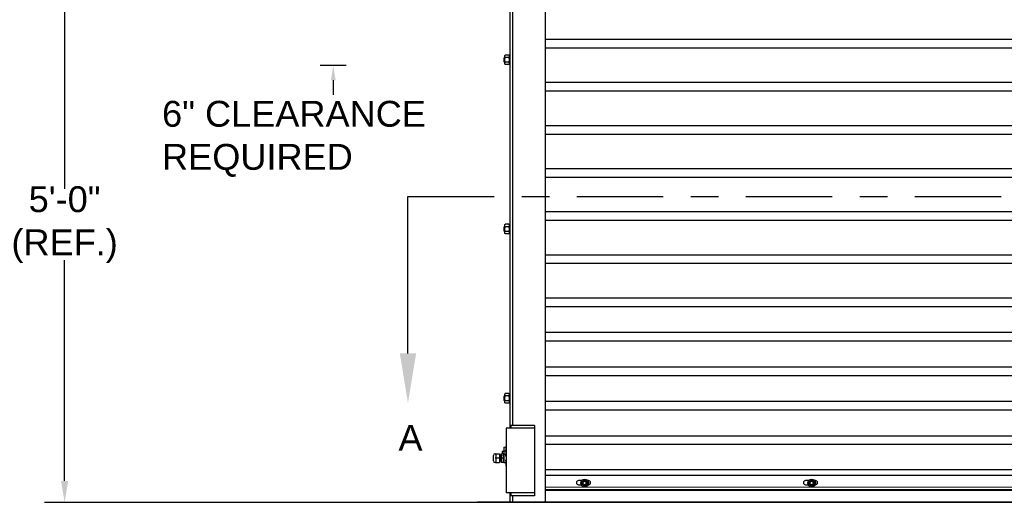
# Model space of a CAD drawing. Header units: inches. Extents: x 170 to 312, y 215 to 248.
# Tile 167 of 256: x 199.79 to 203.36, y 220.42 to 222.17. Entities that reach past the tile are written whole.
import ezdxf
from ezdxf import colors
from ezdxf.entities.mleader import LeaderData, LeaderLine
from ezdxf.math import Vec2, Vec3

# ---------------------------------------------------------------- set-up
doc = ezdxf.new("R2010")
doc.units = ezdxf.units.IN
doc.header["$LTSCALE"] = 0.25
doc.header["$MEASUREMENT"] = 0
doc.linetypes.add('CENTER', pattern=[2, 1.25, -0.25, 0.25, -0.25])
for name, color, linetype in [('ANNOTATIONS', 1, 'Continuous'), ('MOTOR LH', 7, 'Continuous'), ('SECTION CUTS', 6, 'CENTER')]:
    doc.layers.add(name, color=color, linetype=linetype)
doc.styles.add('ARIAL', font='arial.ttf', dxfattribs={"height": 0.09375})
doc.styles.get("Standard").update_dxf_attribs({"font": 'romans.shx'})

msp = doc.modelspace()

# ---------------------------------------------------------------- linework, layer by layer
at = {"layer": 'ANNOTATIONS'}
for p, q in [((199.95186, 222.35175), (199.95186, 221.55133)), ((200.97269, 221.99872), (200.87842, 221.99872)), ((200.92556, 221.94558), (200.92556, 221.89244)), ((199.95186, 220.49278), (199.95186, 221.2928))]:
    msp.add_line(p, q, dxfattribs=at)
for points in [[(200.93441, 221.94558), (200.9167, 221.94558), (200.92556, 221.99872)], [(199.9648, 220.49278), (199.93891, 220.49278), (199.95186, 220.41511)]]:
    msp.add_solid(points, dxfattribs=at)
at = {"layer": 'MOTOR LH'}
for p, q in [((201.69507, 220.41698), (201.69507, 224.63674)), ((201.56718, 220.68357), (201.56718, 224.61088)), ((201.57571, 220.69422), (201.57571, 224.61088)), ((205.82157, 222.09307), (201.69507, 222.09307)), ((201.54703, 222.00492), (201.54703, 222.03476)), ((201.56202, 222.03706), (201.54895, 222.03706)), ((201.56394, 222.03794), (201.56394, 222.00173)), ((205.82157, 222.06182), (201.69507, 222.06182)), ((201.54485, 222.01287), (201.54485, 222.0268)), ((201.54641, 222.01131), (201.54641, 222.02836)), ((201.56202, 222.02845), (201.54895, 222.02845)), ((201.56202, 222.01122), (201.54895, 222.01122)), ((201.56202, 222.00261), (201.54895, 222.00261)), ((205.82157, 221.93682), (201.69507, 221.93682)), ((205.82157, 221.90557), (201.69507, 221.90557)), ((205.82157, 221.78057), (201.69507, 221.78057)), ((205.82157, 221.74932), (201.69507, 221.74932)), ((205.82157, 221.62432), (201.69507, 221.62432)), ((205.82157, 221.59307), (201.69507, 221.59307)), ((205.82157, 221.46807), (201.69507, 221.46807)), ((205.82157, 221.43682), (201.69507, 221.43682)), ((201.54485, 221.39901), (201.54485, 221.41294)), ((201.54641, 221.39745), (201.54641, 221.4145)), ((201.54703, 221.39106), (201.54703, 221.4209)), ((201.56202, 221.4232), (201.54895, 221.4232)), ((201.56202, 221.41459), (201.54895, 221.41459)), ((201.56202, 221.39736), (201.54895, 221.39736)), ((201.56394, 221.42409), (201.56394, 221.38787)), ((201.56202, 221.38875), (201.54895, 221.38875)), ((205.82157, 221.31182), (201.69507, 221.31182)), ((205.82157, 221.28057), (201.69507, 221.28057)), ((205.82157, 221.15557), (201.69507, 221.15557)), ((205.82157, 221.12432), (201.69507, 221.12432)), ((205.82157, 221.03057), (201.69507, 221.03057)), ((205.82157, 220.99932), (201.69507, 220.99932)), ((205.82157, 220.90557), (201.69507, 220.90557)), ((205.82157, 220.87432), (201.69507, 220.87432)), ((201.54485, 220.78515), (201.54485, 220.79908)), ((201.54641, 220.78359), (201.54641, 220.80064)), ((201.54703, 220.7772), (201.54703, 220.80704)), ((201.56202, 220.80935), (201.54895, 220.80935)), ((201.56202, 220.80073), (201.54895, 220.80073)), ((201.56202, 220.7835), (201.54895, 220.7835)), ((201.56394, 220.81023), (201.56394, 220.77401)), ((201.56202, 220.77489), (201.54895, 220.77489)), ((205.82157, 220.78057), (201.69507, 220.78057)), ((205.82157, 220.74932), (201.69507, 220.74932)), ((201.65456, 220.68357), (201.55225, 220.68357)), ((201.55225, 220.68357), (201.55225, 220.44911)), ((201.5693, 220.69422), (201.5693, 220.68357)), ((201.65456, 220.69422), (201.5693, 220.69422)), ((201.65456, 220.69422), (201.65456, 220.43845)), ((205.82157, 220.65557), (201.69507, 220.65557)), ((201.54395, 220.61484), (201.55067, 220.61618)), ((201.54395, 220.61484), (201.54395, 220.55845)), ((201.55225, 220.61881), (201.55067, 220.61618)), ((201.55201, 220.61581), (201.55067, 220.61618)), ((201.55067, 220.61618), (201.55067, 220.58434)), ((201.55201, 220.61581), (201.55225, 220.6162)), ((201.55201, 220.60211), (201.55201, 220.61581)), ((205.82157, 220.62432), (201.69507, 220.62432)), ((201.50607, 220.56566), (201.50607, 220.58481)), ((201.51449, 220.59122), (201.51248, 220.58908)), ((201.52814, 220.57523), (201.51248, 220.57523)), ((201.51449, 220.59122), (201.52814, 220.59122)), ((201.51449, 220.59122), (201.51449, 220.55925)), ((201.52814, 220.59122), (201.52814, 220.55925)), ((201.53496, 220.55925), (201.53496, 220.59122)), ((201.54207, 220.59122), (201.53496, 220.59122)), ((201.54207, 220.57523), (201.53496, 220.57523)), ((201.53734, 220.60029), (201.53734, 220.59122)), ((201.54207, 220.55925), (201.54207, 220.59122)), ((201.54395, 220.60141), (201.55067, 220.60199)), ((201.55067, 220.60199), (201.55201, 220.60211)), ((201.55201, 220.60211), (201.55225, 220.60213)), ((201.51248, 220.56139), (201.51449, 220.55925)), ((201.51449, 220.55925), (201.52814, 220.55925)), ((201.53037, 220.56402), (201.52948, 220.56402)), ((201.54207, 220.55925), (201.53496, 220.55925)), ((201.55067, 220.56612), (201.55067, 220.55711)), ((201.55067, 220.55711), (201.55217, 220.53562)), ((201.55217, 220.53562), (201.55225, 220.53562)), ((205.82157, 220.5331), (201.69507, 220.5331)), ((205.82157, 220.51179), (201.69507, 220.51179)), ((205.82157, 220.46698), (201.69507, 220.47027)), ((201.82584, 220.49371), (201.81443, 220.49371)), ((201.81443, 220.47871), (201.82447, 220.47871)), ((201.83119, 220.49474), (201.82566, 220.48515)), ((201.82566, 220.48515), (201.83119, 220.47557)), ((201.84226, 220.49474), (201.83119, 220.49474)), ((201.83119, 220.47557), (201.84226, 220.47557)), ((201.84779, 220.48515), (201.84226, 220.49474)), ((201.84779, 220.48515), (201.84226, 220.47557)), ((201.85058, 220.49371), (201.84761, 220.49371)), ((201.84898, 220.47871), (201.85058, 220.47871)), ((201.85222, 220.49353), (201.85058, 220.49371)), ((202.64858, 220.49371), (202.63717, 220.49371)), ((202.63717, 220.47871), (202.64721, 220.47871)), ((202.65393, 220.49474), (202.6484, 220.48515)), ((202.6484, 220.48515), (202.65393, 220.47557)), ((202.665, 220.49474), (202.65393, 220.49474)), ((202.65393, 220.47557), (202.665, 220.47557)), ((202.67053, 220.48515), (202.665, 220.49474)), ((202.67053, 220.48515), (202.665, 220.47557)), ((202.67332, 220.49371), (202.67035, 220.49371)), ((202.67172, 220.47871), (202.67332, 220.47871)), ((201.65456, 220.44911), (201.55225, 220.44911)), ((201.56718, 220.41698), (201.56718, 220.44911)), ((201.5693, 220.44911), (201.5693, 220.43845)), ((201.65456, 220.43845), (201.5693, 220.43845)), ((201.57571, 220.41698), (201.57571, 220.43845)), ((205.82157, 220.46063), (201.69507, 220.46063)), ((201.69507, 220.45961), (205.82157, 220.45961)), ((201.75475, 220.46064), (201.75475, 220.46063)), ((199.87838, 220.41511), (207.61452, 220.41511)), ((201.44782, 220.41698), (206.06882, 220.41698))]:
    msp.add_line(p, q, dxfattribs=at)
at = {"layer": 'MOTOR LH', "flags": 128}
msp.add_lwpolyline([(201.85058, 220.47871), (201.85252, 220.47896)], dxfattribs=at)
at = {"layer": 'MOTOR LH'}
for centre, radius in [((201.83672, 220.48515), 0.01385), ((202.65947, 220.48515), 0.01385), ((201.83672, 220.48515), 0.00958), ((201.83672, 220.48515), 0.00639), ((202.65947, 220.48515), 0.00958), ((202.65947, 220.48515), 0.00639)]:
    msp.add_circle(centre, radius, dxfattribs=at)
for centre, radius, start, end in [((201.51248, 220.58481), 0.00641, 90, 180), ((201.53657, 220.57523), 0.01678, 20.91414, 32.85988), ((201.53657, 220.57523), 0.01678, 327.14012, 339.08586), ((201.51248, 220.56566), 0.00641, 180, 270), ((201.52992, 220.56402), 0.000446, 180, 0), ((201.81443, 220.48621), 0.0075, 90, 270), ((201.85053, 220.48621), 0.0075, 270, 90), ((202.63717, 220.48621), 0.0075, 90, 270), ((202.67332, 220.48621), 0.0075, 270, 90)]:
    msp.add_arc(centre, radius, start, end, dxfattribs=at)
at = {"layer": 'MOTOR LH', "extrusion": (0, 0, -1)}
msp.add_ellipse((201.54029, 220.57523), major_axis=(0, 0.01678), ratio=0.9090909, start_param=0.2423659, end_param=0.7477626, dxfattribs=at)
at = {"layer": 'MOTOR LH'}
for points in [[(201.54703, 222.03476), (201.54895, 222.03706)], [(201.56202, 222.03706), (201.56394, 222.03476)], [(201.56394, 222.03794), (201.56718, 222.03794)], [(201.54485, 222.0268), (201.54641, 222.02836)], [(201.54641, 222.01131), (201.54485, 222.01287)], [(201.54641, 222.02836), (201.54703, 222.02836)], [(201.54703, 222.01131), (201.54641, 222.01131)], [(201.54895, 222.00261), (201.54703, 222.00492)], [(201.56394, 222.00492), (201.56202, 222.00261)], [(201.56718, 222.00173), (201.56394, 222.00173)], [(201.54485, 221.41294), (201.54641, 221.4145)], [(201.54641, 221.39745), (201.54485, 221.39901)], [(201.54641, 221.4145), (201.54703, 221.4145)], [(201.54703, 221.39745), (201.54641, 221.39745)], [(201.54703, 221.4209), (201.54895, 221.4232)], [(201.54895, 221.38875), (201.54703, 221.39106)], [(201.56202, 221.4232), (201.56394, 221.4209)], [(201.56394, 221.39106), (201.56202, 221.38875)], [(201.56394, 221.42409), (201.56718, 221.42409)], [(201.56718, 221.38787), (201.56394, 221.38787)], [(201.54485, 220.79908), (201.54641, 220.80064)], [(201.54641, 220.78359), (201.54485, 220.78515)], [(201.54641, 220.80064), (201.54703, 220.80064)], [(201.54703, 220.78359), (201.54641, 220.78359)], [(201.54703, 220.80704), (201.54895, 220.80935)], [(201.56202, 220.80935), (201.56394, 220.80704)], [(201.56394, 220.81023), (201.56718, 220.81023)], [(201.54895, 220.77489), (201.54703, 220.7772)], [(201.56394, 220.7772), (201.56202, 220.77489)], [(201.56718, 220.77401), (201.56394, 220.77401)], [(201.52814, 220.58644), (201.53031, 220.58644)], [(201.53121, 220.58644), (201.53199, 220.58644)], [(201.53289, 220.58644), (201.53367, 220.58644)], [(201.53456, 220.58644), (201.53496, 220.58644)], [(201.53734, 220.60029), (201.54395, 220.60029)], [(201.54207, 220.58993), (201.54395, 220.58993)], [(201.52948, 220.56402), (201.52814, 220.56402)], [(201.53115, 220.56402), (201.53037, 220.56402)], [(201.53283, 220.56402), (201.53205, 220.56402)], [(201.53451, 220.56402), (201.53372, 220.56402)], [(201.54395, 220.56053), (201.54207, 220.56053)], [(201.55067, 220.55845), (201.54395, 220.55845)]]:
    msp.add_open_spline(points, degree=1, dxfattribs=at)
for points, knots in [([(201.54703, 222.03276), (201.54708, 222.03328), (201.54719, 222.03434), (201.54795, 222.03578), (201.54864, 222.03667), (201.54895, 222.03706)], [0, 0, 0, 0, 0.353643, 0.7166775, 1, 1, 1, 1]), ([(201.54895, 222.02845), (201.5485, 222.02903), (201.54761, 222.03021), (201.54708, 222.03168), (201.54704, 222.03254), (201.54703, 222.03276)], [0, 0, 0, 0, 0.421515, 0.8529031, 1, 1, 1, 1]), ([(201.56394, 222.03276), (201.56389, 222.03328), (201.56378, 222.03434), (201.56302, 222.03578), (201.56233, 222.03667), (201.56202, 222.03706)], [0, 0, 0, 0, 0.353643, 0.7166775, 1, 1, 1, 1]), ([(201.56202, 222.02845), (201.56247, 222.02903), (201.56336, 222.03021), (201.56389, 222.03168), (201.56393, 222.03254), (201.56394, 222.03276)], [0, 0, 0, 0, 0.4215153, 0.8529031, 1, 1, 1, 1]), ([(201.54703, 222.01984), (201.54703, 222.02011), (201.54705, 222.02152), (201.54743, 222.02406), (201.54821, 222.02663), (201.5488, 222.02808), (201.54895, 222.02845)], [0, 0, 0, 0, 0.0936214, 0.4739096, 0.864488, 1, 1, 1, 1]), ([(201.54895, 222.01122), (201.54866, 222.01195), (201.54799, 222.01368), (201.54721, 222.01656), (201.54709, 222.01873), (201.54703, 222.01984)], [0, 0, 0, 0, 0.2644477, 0.6278606, 1, 1, 1, 1]), ([(201.54703, 222.00691), (201.54708, 222.00744), (201.54719, 222.0085), (201.54795, 222.00994), (201.54864, 222.01083), (201.54895, 222.01122)], [0, 0, 0, 0, 0.35364318, 0.71667737, 1, 1, 1, 1]), ([(201.54895, 222.00261), (201.5485, 222.00319), (201.54761, 222.00437), (201.54708, 222.00584), (201.54704, 222.0067), (201.54703, 222.00691)], [0, 0, 0, 0, 0.4215143, 0.8529022, 1, 1, 1, 1]), ([(201.56394, 222.01984), (201.56394, 222.02011), (201.56392, 222.02152), (201.56354, 222.02406), (201.56276, 222.02663), (201.56217, 222.02808), (201.56202, 222.02845)], [0, 0, 0, 0, 0.0936214, 0.4739095, 0.864488, 1, 1, 1, 1]), ([(201.56202, 222.01122), (201.56231, 222.01195), (201.56299, 222.01368), (201.56376, 222.01656), (201.56388, 222.01873), (201.56394, 222.01984)], [0, 0, 0, 0, 0.2644477, 0.6278606, 1, 1, 1, 1]), ([(201.56394, 222.00691), (201.56389, 222.00744), (201.56378, 222.0085), (201.56302, 222.00994), (201.56233, 222.01083), (201.56202, 222.01122)], [0, 0, 0, 0, 0.35364318, 0.71667737, 1, 1, 1, 1]), ([(201.56202, 222.00261), (201.56247, 222.00319), (201.56336, 222.00437), (201.56389, 222.00584), (201.56393, 222.0067), (201.56394, 222.00691)], [0, 0, 0, 0, 0.42151458, 0.85290221, 1, 1, 1, 1]), ([(201.54703, 221.4189), (201.54708, 221.41942), (201.54719, 221.42048), (201.54795, 221.42192), (201.54864, 221.42281), (201.54895, 221.4232)], [0, 0, 0, 0, 0.3536519, 0.7166818, 1, 1, 1, 1]), ([(201.54895, 221.41459), (201.5485, 221.41517), (201.54761, 221.41635), (201.54708, 221.41782), (201.54704, 221.41868), (201.54703, 221.4189)], [0, 0, 0, 0, 0.4215125, 0.852907, 1, 1, 1, 1]), ([(201.54703, 221.40598), (201.54703, 221.40625), (201.54705, 221.40766), (201.54743, 221.4102), (201.54821, 221.41278), (201.5488, 221.41422), (201.54895, 221.41459)], [0, 0, 0, 0, 0.0936214, 0.4739184, 0.864488, 1, 1, 1, 1]), ([(201.54895, 221.39736), (201.54866, 221.39809), (201.54799, 221.39982), (201.54721, 221.4027), (201.54709, 221.40487), (201.54703, 221.40598)], [0, 0, 0, 0, 0.2644539, 0.6278638, 1, 1, 1, 1]), ([(201.54703, 221.39306), (201.54708, 221.39358), (201.54719, 221.39464), (201.54795, 221.39608), (201.54864, 221.39697), (201.54895, 221.39736)], [0, 0, 0, 0, 0.353652, 0.7166817, 1, 1, 1, 1]), ([(201.54895, 221.38875), (201.5485, 221.38933), (201.54761, 221.39051), (201.54708, 221.39198), (201.54704, 221.39284), (201.54703, 221.39306)], [0, 0, 0, 0, 0.4215118, 0.8529061, 1, 1, 1, 1]), ([(201.56394, 221.4189), (201.56389, 221.41942), (201.56378, 221.42048), (201.56302, 221.42192), (201.56233, 221.42281), (201.56202, 221.4232)], [0, 0, 0, 0, 0.3536519, 0.7166818, 1, 1, 1, 1]), ([(201.56202, 221.41459), (201.56247, 221.41517), (201.56336, 221.41635), (201.56389, 221.41782), (201.56393, 221.41868), (201.56394, 221.4189)], [0, 0, 0, 0, 0.4215128, 0.852907, 1, 1, 1, 1]), ([(201.56394, 221.40598), (201.56394, 221.40625), (201.56392, 221.40766), (201.56354, 221.4102), (201.56276, 221.41278), (201.56217, 221.41422), (201.56202, 221.41459)], [0, 0, 0, 0, 0.0936214, 0.4739182, 0.864488, 1, 1, 1, 1]), ([(201.56202, 221.39736), (201.56231, 221.39809), (201.56299, 221.39982), (201.56376, 221.4027), (201.56388, 221.40487), (201.56394, 221.40598)], [0, 0, 0, 0, 0.2644539, 0.6278638, 1, 1, 1, 1]), ([(201.56394, 221.39306), (201.56389, 221.39358), (201.56378, 221.39464), (201.56302, 221.39608), (201.56233, 221.39697), (201.56202, 221.39736)], [0, 0, 0, 0, 0.353652, 0.7166817, 1, 1, 1, 1]), ([(201.56202, 221.38875), (201.56247, 221.38933), (201.56336, 221.39051), (201.56389, 221.39198), (201.56393, 221.39284), (201.56394, 221.39306)], [0, 0, 0, 0, 0.4215121, 0.8529061, 1, 1, 1, 1]), ([(201.54703, 220.80504), (201.54708, 220.80556), (201.54719, 220.80662), (201.54795, 220.80806), (201.54864, 220.80896), (201.54895, 220.80935)], [0, 0, 0, 0, 0.35364966, 0.71667969, 1, 1, 1, 1]), ([(201.54895, 220.80073), (201.5485, 220.80132), (201.54761, 220.8025), (201.54708, 220.80397), (201.54704, 220.80482), (201.54703, 220.80504)], [0, 0, 0, 0, 0.4215159, 0.8529073, 1, 1, 1, 1]), ([(201.54703, 220.79212), (201.54703, 220.79239), (201.54705, 220.7938), (201.54743, 220.79634), (201.54821, 220.79892), (201.5488, 220.80036), (201.54895, 220.80073)], [0, 0, 0, 0, 0.0936218, 0.473916, 0.8644916, 1, 1, 1, 1]), ([(201.54895, 220.7835), (201.54866, 220.78423), (201.54799, 220.78596), (201.54721, 220.78884), (201.54709, 220.79102), (201.54703, 220.79212)], [0, 0, 0, 0, 0.2644539, 0.6278593, 1, 1, 1, 1]), ([(201.54703, 220.7792), (201.54708, 220.77972), (201.54719, 220.78078), (201.54795, 220.78222), (201.54864, 220.78311), (201.54895, 220.7835)], [0, 0, 0, 0, 0.3536498, 0.7166796, 1, 1, 1, 1]), ([(201.56394, 220.80504), (201.56389, 220.80556), (201.56378, 220.80662), (201.56302, 220.80806), (201.56233, 220.80896), (201.56202, 220.80935)], [0, 0, 0, 0, 0.35364966, 0.71667969, 1, 1, 1, 1]), ([(201.56202, 220.80073), (201.56247, 220.80132), (201.56336, 220.8025), (201.56389, 220.80397), (201.56393, 220.80482), (201.56394, 220.80504)], [0, 0, 0, 0, 0.4215162, 0.8529073, 1, 1, 1, 1]), ([(201.56394, 220.79212), (201.56394, 220.79239), (201.56392, 220.7938), (201.56354, 220.79634), (201.56276, 220.79892), (201.56217, 220.80036), (201.56202, 220.80073)], [0, 0, 0, 0, 0.0936218, 0.4739158, 0.8644916, 1, 1, 1, 1]), ([(201.56202, 220.7835), (201.56231, 220.78423), (201.56299, 220.78596), (201.56376, 220.78884), (201.56388, 220.79102), (201.56394, 220.79212)], [0, 0, 0, 0, 0.2644539, 0.6278593, 1, 1, 1, 1]), ([(201.56394, 220.7792), (201.56389, 220.77972), (201.56378, 220.78078), (201.56302, 220.78222), (201.56233, 220.78311), (201.56202, 220.7835)], [0, 0, 0, 0, 0.3536498, 0.7166796, 1, 1, 1, 1]), ([(201.54895, 220.77489), (201.5485, 220.77547), (201.54761, 220.77665), (201.54708, 220.77812), (201.54704, 220.77898), (201.54703, 220.7792)], [0, 0, 0, 0, 0.42151525, 0.85290636, 1, 1, 1, 1]), ([(201.56202, 220.77489), (201.56247, 220.77547), (201.56336, 220.77665), (201.56389, 220.77812), (201.56393, 220.77898), (201.56394, 220.7792)], [0, 0, 0, 0, 0.4215155, 0.8529064, 1, 1, 1, 1]), ([(201.51248, 220.59122), (201.51276, 220.59121), (201.51308, 220.5912), (201.51359, 220.5912), (201.51373, 220.5912), (201.51383, 220.59121), (201.51392, 220.59121), (201.51405, 220.59121), (201.51427, 220.59122), (201.51443, 220.59121), (201.51447, 220.59122), (201.51449, 220.59122)], [0, 0, 0, 0, 0.2479231, 0.2890908, 0.3069668, 0.3246628, 0.3441602, 0.3674164, 0.4310408, 0.6540306, 1, 1, 1, 1]), ([(201.531, 220.56586), (201.53098, 220.56632), (201.53092, 220.56761), (201.53084, 220.57085), (201.53075, 220.57475), (201.53066, 220.57818), (201.53059, 220.5809), (201.53052, 220.58362), (201.53042, 220.58594), (201.53035, 220.58628), (201.53031, 220.58644)], [0, 0, 0, 0, 0.0847764, 0.2341584, 0.3883234, 0.4922273, 0.5925865, 0.6929458, 0.8484534, 1, 1, 1, 1]), ([(201.53034, 220.58643), (201.53033, 220.5865), (201.53033, 220.58665), (201.53068, 220.58695), (201.53118, 220.58677), (201.53121, 220.58642), (201.53131, 220.58569), (201.53139, 220.58383), (201.53147, 220.58098), (201.53154, 220.57805), (201.5316, 220.57626), (201.53163, 220.57523)], [0, 0, 0, 0, 0.0432697, 0.0891446, 0.131551, 0.2176056, 0.3221563, 0.5318737, 0.7347377, 0.8463632, 1, 1, 1, 1]), ([(201.53102, 220.56586), (201.53101, 220.56616), (201.53095, 220.56713), (201.5309, 220.56951), (201.53082, 220.57241), (201.53077, 220.5742), (201.53073, 220.57523)], [0, 0, 0, 0, 0.1679631, 0.5285284, 0.7269292, 1, 1, 1, 1]), ([(201.53205, 220.56402), (201.53202, 220.56409), (201.53198, 220.56424), (201.53191, 220.56542), (201.53182, 220.56751), (201.53174, 220.57083), (201.53166, 220.57375), (201.53163, 220.57523)], [0, 0, 0, 0, 0.1640625, 0.3339187, 0.5037762, 0.7479787, 1, 1, 1, 1]), ([(201.53199, 220.58643), (201.53201, 220.5866), (201.53203, 220.58679), (201.53243, 220.58691), (201.53267, 220.58684), (201.53303, 220.58646), (201.53285, 220.58609), (201.53303, 220.58484), (201.53307, 220.58342), (201.53308, 220.58315)], [0, 0, 0, 0, 0.1789689, 0.2132075, 0.2435323, 0.2761385, 0.5221296, 0.9089216, 1, 1, 1, 1]), ([(201.53261, 220.56748), (201.53258, 220.56857), (201.53252, 220.57083), (201.53243, 220.57476), (201.53234, 220.57818), (201.53227, 220.5809), (201.5322, 220.58362), (201.53209, 220.58594), (201.53203, 220.58628), (201.53199, 220.58644)], [0, 0, 0, 0, 0.1576476, 0.3272143, 0.4414987, 0.5518842, 0.6622698, 0.8333133, 1, 1, 1, 1]), ([(201.53264, 220.56748), (201.53261, 220.56815), (201.53257, 220.56937), (201.53252, 220.57146), (201.53246, 220.57336), (201.53243, 220.57457), (201.53241, 220.57524)], [0, 0, 0, 0, 0.3209033, 0.5829366, 0.7689491, 1, 1, 1, 1]), ([(201.53308, 220.58315), (201.5331, 220.58241), (201.53314, 220.58112), (201.53322, 220.57834), (201.53327, 220.57641), (201.53331, 220.57524)], [0, 0, 0, 0, 0.3440212, 0.6037055, 1, 1, 1, 1]), ([(201.53372, 220.56402), (201.5337, 220.56409), (201.53366, 220.56424), (201.53359, 220.56542), (201.5335, 220.56751), (201.53341, 220.57083), (201.53332, 220.57474), (201.53323, 220.5782), (201.53317, 220.58083), (201.53312, 220.5826), (201.5331, 220.58314), (201.5331, 220.58315)], [0, 0, 0, 0, 0.1093267, 0.2225142, 0.3357025, 0.4984323, 0.6663723, 0.7795603, 0.8888869, 0.9982135, 1, 1, 1, 1]), ([(201.53367, 220.58644), (201.53368, 220.58657), (201.5337, 220.58677), (201.5342, 220.58695), (201.5347, 220.58649), (201.53457, 220.58616), (201.53469, 220.58522), (201.53472, 220.58428), (201.53475, 220.58345), (201.53476, 220.58316)], [0, 0, 0, 0, 0.1509339, 0.2269304, 0.3091432, 0.5126112, 0.7171058, 0.9038952, 1, 1, 1, 1]), ([(201.53409, 220.57523), (201.53407, 220.57623), (201.53402, 220.57818), (201.53395, 220.5809), (201.53387, 220.58362), (201.53377, 220.58594), (201.5337, 220.58628), (201.53367, 220.58644)], [0, 0, 0, 0, 0.1698674, 0.3339398, 0.4980122, 0.752244, 1, 1, 1, 1]), ([(201.53496, 220.56357), (201.53483, 220.56363), (201.53458, 220.56373), (201.53446, 220.56429), (201.5344, 220.56515), (201.53431, 220.56722), (201.53424, 220.5701), (201.53417, 220.57283), (201.53412, 220.57439), (201.53409, 220.57523)], [0, 0, 0, 0, 0.0900005, 0.1675474, 0.2921205, 0.5194776, 0.7399898, 0.8603536, 1, 1, 1, 1]), ([(201.51449, 220.55925), (201.51428, 220.5594), (201.51387, 220.55969), (201.5132, 220.55939), (201.51272, 220.55929), (201.51248, 220.55925)], [0, 0, 0, 0, 0.35448285, 0.68277445, 1, 1, 1, 1]), ([(201.53203, 220.56408), (201.53204, 220.564), (201.53205, 220.56384), (201.53168, 220.56351), (201.53118, 220.5637), (201.53115, 220.56405), (201.53107, 220.56454), (201.53104, 220.5654), (201.53102, 220.56586)], [0, 0, 0, 0, 0.1201292, 0.2225498, 0.3172257, 0.5093497, 0.7427679, 1, 1, 1, 1]), ([(201.53373, 220.56402), (201.53371, 220.56389), (201.5337, 220.56369), (201.53319, 220.56351), (201.5327, 220.56397), (201.53282, 220.56431), (201.53271, 220.56524), (201.53267, 220.56623), (201.53265, 220.56713), (201.53264, 220.56748)], [0, 0, 0, 0, 0.1477712, 0.2221758, 0.3026654, 0.5018695, 0.7020792, 0.8849539, 1, 1, 1, 1])]:
    msp.add_open_spline(points, degree=3, knots=knots, dxfattribs=at)
at = {"layer": 'SECTION CUTS'}
msp.add_line((201.19626, 221.52459), (206.20579, 221.52459), dxfattribs=at)

# ---------------------------------------------------------------- texts
at = {"layer": 'ANNOTATIONS', "char_height": 0.09375, "style": 'ARIAL'}
for s, insert, attachment_point in [('6" CLEARANCE\\PREQUIRED', (200.30506, 221.73296), 4), ('5\'-0"\\P(REF.)', (199.95186, 221.42207), 5)]:
    msp.add_mtext(s, dxfattribs=dict(at, insert=insert, attachment_point=attachment_point))
at = {"layer": 'SECTION CUTS', "style": 'ARIAL'}
msp.add_text('A', height=0.09375, dxfattribs=at).set_placement((201.16178, 220.60215))

# ---------------------------------------------------------------- leaders
at = {"layer": 'SECTION CUTS'}
ml = msp.add_multileader_mtext('Standard', dxfattribs=at)
ml.set_content('', color=256)
ml.set_leader_properties()
ml.build(insert=Vec2(0, 0))
ml.multileader.update_dxf_attribs({"dogleg_length": 0, "arrow_head_size": 0.18})
ctx = ml.context
ctx.base_point, ctx.char_height, ctx.arrow_head_size, ctx.landing_gap_size, ctx.plane_origin = Vec3(201.19626, 221.52459), 0.18, 0.18, 0, Vec3(201.19626, 220.77507)
notes = []
notes.append((ctx, [(0, (1, 1, 0), (201.19626, 221.52459), (1, 0), 0, [(0, [(201.19626, 220.77507)], 0, [])])]))
ctx.mtext.insert, ctx.mtext.flow_direction = Vec3(201.19626, 221.61459), 5
for ctx, leaders in notes:
    for number, flags, end, landing, length, lines in leaders:
        leader = LeaderData()
        leader.index, (leader.has_last_leader_line, leader.has_dogleg_vector, leader.attachment_direction) = number, flags
        leader.last_leader_point, leader.dogleg_vector, leader.dogleg_length = Vec3(end), Vec3(landing), length
        for number, points, colour, breaks in lines:
            line = LeaderLine()
            line.index, line.vertices, line.color, line.breaks = number, Vec3.list(points), colors.encode_raw_color(colour), breaks
            leader.lines.append(line)
        ctx.leaders.append(leader)

doc.saveas('drawing.dxf')
